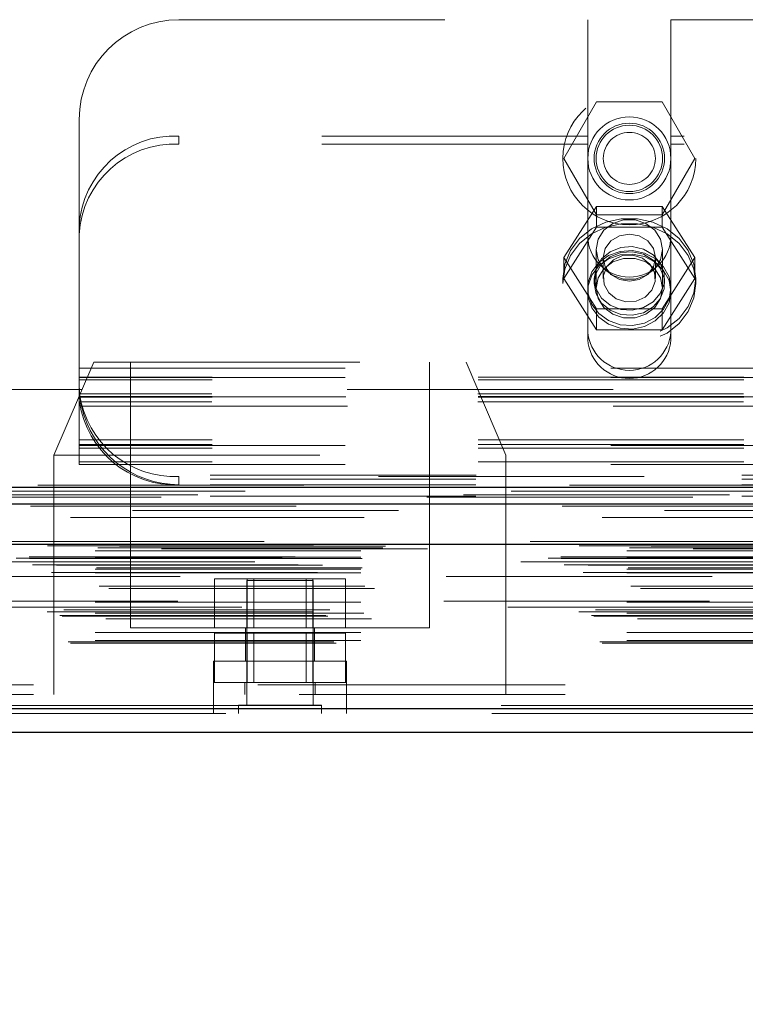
# Model space of a CAD drawing. Header units: inches. Extents: x 0.2 to 10.8, y 0.2 to 8.2.
# Tile 53 of 84: x 3.792 to 4.065, y 6.826 to 7.196. Entities that reach past the tile are written whole.
import ezdxf

# ---------------------------------------------------------------- set-up
doc = ezdxf.new("R2010")
doc.units = ezdxf.units.IN
doc.header["$MEASUREMENT"] = 0
doc.linetypes.add('HIDDEN', pattern=[0.07500000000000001, 0.05, -0.025])
doc.layers.add('DIMENSIONS', color=140, linetype='Continuous')
doc.styles.add('SLDTEXTSTYLE0', font='TXT', dxfattribs={"width": 0.7})
doc.dimstyles.new('SLDDIMSTYLE1', dxfattribs={"dimtxt": 0.0849609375, "dimasz": 0.13, "dimexe": 0, "dimexo": 0.0625, "dimgap": 0.021240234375, "dimtad": 0, "dimtih": 1, "dimtoh": 1, "dimlfac": 10, "dimrnd": 1e-09, "dimzin": 12, "dimdsep": 46, "dimtxsty": 'SLDTEXTSTYLE0', "dimsah": 1, "dimcen": 0.09, "dimadec": 0, "dimazin": 3, "dimtfac": 1, "dimtmove": 0, "dimatfit": 0, "dimfxl": 0, "dimfrac": 2, "dimtolj": 1, "dimtzin": 12, "dimarcsym": 0})

# ---------------------------------------------------------------- blocks, each defined once
blk = doc.blocks.new('_D_3')
at = {"layer": 'DIMENSIONS'}
for p, q in [((3.139437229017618, 6.997765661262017), (3.139437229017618, 6.622085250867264)), ((3.300967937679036, 6.910077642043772), (3.300967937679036, 6.622085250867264)), ((3.139437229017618, 6.747085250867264), (2.889437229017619, 6.747085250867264)), ((3.300967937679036, 6.747085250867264), (3.493192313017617, 6.747085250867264)), ((3.608315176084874, 6.747085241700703), (3.579785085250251, 6.747085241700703)), ((3.579785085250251, 6.747085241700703), (3.579785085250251, 6.61205437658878)), ((3.860784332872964, 6.747085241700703), (3.889314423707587, 6.747085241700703)), ((3.889314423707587, 6.747085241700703), (3.889314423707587, 6.61205437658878)), ((3.579785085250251, 6.61205437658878), (3.608315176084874, 6.61205437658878)), ((3.889314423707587, 6.61205437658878), (3.860784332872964, 6.61205437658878))]:
    blk.add_line(p, q, dxfattribs=at)
for points in [[(3.139437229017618, 6.747085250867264), (3.009437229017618, 6.767085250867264), (3.009437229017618, 6.727085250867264)], [(3.300967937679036, 6.747085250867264), (3.430967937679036, 6.727085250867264), (3.430967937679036, 6.767085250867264)]]:
    blk.add_solid(points, dxfattribs=at)
at = {"layer": 'DIMENSIONS', "char_height": 0.08333333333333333, "attachment_point": 1, "style": 'SLDTEXTSTYLE0'}
for s, insert in [('1.62', (3.608315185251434, 6.873527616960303)), ('41.0', (3.608315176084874, 6.719476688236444))]:
    blk.add_mtext(s, dxfattribs=dict(at, insert=insert))

msp = doc.modelspace()

# ---------------------------------------------------------------- linework, layer by layer
at = {"color": 7, "linetype": 'HIDDEN', "lineweight": 18}
for p, q in [((3.851937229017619, 7.196274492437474), (4.005712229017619, 7.196274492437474)), ((4.005712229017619, 7.196274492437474), (4.005712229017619, 7.152492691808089)), ((4.036962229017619, 7.196274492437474), (4.036962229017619, 7.152492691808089)), ((4.036962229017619, 7.196274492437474), (4.241912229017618, 7.196274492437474)), ((3.996742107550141, 7.144074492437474), (4.00903966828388, 7.165374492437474)), ((4.00903966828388, 7.165374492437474), (4.033634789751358, 7.165374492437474)), ((4.033634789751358, 7.165374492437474), (4.045932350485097, 7.144074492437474)), ((3.814437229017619, 7.118506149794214), (3.814437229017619, 7.158774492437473)), ((3.851937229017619, 7.152492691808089), (3.851937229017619, 7.149449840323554)), ((4.005712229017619, 7.152492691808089), (3.851937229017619, 7.152492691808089)), ((4.005712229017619, 7.149449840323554), (4.005712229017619, 7.152492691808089)), ((4.241912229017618, 7.152492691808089), (4.036962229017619, 7.152492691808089)), ((4.036962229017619, 7.149449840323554), (4.036962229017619, 7.152492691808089)), ((4.005712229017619, 7.149449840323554), (3.851937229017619, 7.149449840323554)), ((4.005712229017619, 7.075812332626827), (4.005712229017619, 7.149449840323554)), ((4.036962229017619, 7.075812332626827), (4.036962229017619, 7.149449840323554)), ((4.241912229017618, 7.149449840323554), (4.036962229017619, 7.149449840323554)), ((4.00903966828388, 7.122774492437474), (3.996742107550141, 7.144074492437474)), ((4.045932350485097, 7.144074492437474), (4.033634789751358, 7.122774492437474)), ((4.00903966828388, 7.12602187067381), (3.996742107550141, 7.10671751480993)), ((4.00903966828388, 7.118203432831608), (4.00903966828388, 7.12602187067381)), ((4.033634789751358, 7.12602187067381), (4.00903966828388, 7.12602187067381)), ((4.033634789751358, 7.118203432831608), (4.033634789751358, 7.12602187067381)), ((4.045932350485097, 7.10671751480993), (4.033634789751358, 7.12602187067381)), ((4.033634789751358, 7.122774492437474), (4.00903966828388, 7.122774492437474)), ((3.814437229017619, 7.11546329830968), (3.814437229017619, 7.118506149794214)), ((3.814437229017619, 7.035073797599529), (3.814437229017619, 7.11546329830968)), ((4.00903966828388, 7.118203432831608), (3.996742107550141, 7.098899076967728)), ((4.033634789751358, 7.118203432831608), (4.00903966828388, 7.118203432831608)), ((4.045932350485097, 7.098899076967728), (4.033634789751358, 7.118203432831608)), ((4.008837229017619, 7.109802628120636), (4.008837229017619, 7.095275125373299)), ((4.033837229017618, 7.095275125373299), (4.033837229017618, 7.109802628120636)), ((3.996742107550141, 7.098899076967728), (3.996742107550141, 7.10671751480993)), ((3.996742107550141, 7.10671751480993), (4.00903966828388, 7.08741315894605)), ((4.011542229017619, 7.10671751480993), (4.011542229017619, 7.098899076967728)), ((4.031132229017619, 7.098899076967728), (4.031132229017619, 7.10671751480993)), ((4.033634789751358, 7.08741315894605), (4.045932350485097, 7.10671751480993)), ((4.045932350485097, 7.098899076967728), (4.045932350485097, 7.10671751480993)), ((3.996337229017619, 7.098899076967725), (3.996337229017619, 7.096997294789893)), ((3.996742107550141, 7.098899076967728), (4.00903966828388, 7.079594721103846)), ((4.008087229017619, 7.098899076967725), (4.008087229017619, 7.096997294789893)), ((4.033634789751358, 7.079594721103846), (4.045932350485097, 7.098899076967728)), ((4.034587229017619, 7.096997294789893), (4.034587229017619, 7.098899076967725)), ((4.046337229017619, 7.096997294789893), (4.046337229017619, 7.098899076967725)), ((4.00903966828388, 7.08741315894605), (4.033634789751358, 7.08741315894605)), ((4.00903966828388, 7.079594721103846), (4.00903966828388, 7.08741315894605)), ((4.033634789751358, 7.079594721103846), (4.033634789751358, 7.08741315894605)), ((4.00903966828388, 7.079594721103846), (4.033634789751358, 7.079594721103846)), ((3.81992954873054, 7.067361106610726), (3.80492954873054, 7.032361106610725)), ((3.81992954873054, 7.067361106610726), (3.95992954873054, 7.067361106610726)), ((3.83367954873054, 7.067361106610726), (3.83367954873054, 6.967361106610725)), ((3.94617954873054, 6.967361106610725), (3.94617954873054, 7.067361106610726)), ((3.97492954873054, 7.032361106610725), (3.95992954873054, 7.067361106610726)), ((3.814437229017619, 7.065174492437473), (4.464437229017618, 7.065174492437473)), ((3.814437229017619, 7.065174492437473), (4.464437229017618, 7.065174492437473)), ((4.464437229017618, 7.061730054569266), (3.814437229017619, 7.061730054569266)), ((3.814437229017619, 7.061574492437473), (4.464437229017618, 7.061574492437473)), ((4.464437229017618, 7.060718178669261), (3.814437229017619, 7.060718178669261)), ((5.015237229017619, 7.057074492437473), (3.263637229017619, 7.057074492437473)), ((4.464308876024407, 7.055494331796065), (3.81456558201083, 7.055494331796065)), ((4.464437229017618, 7.054530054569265), (3.814437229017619, 7.054530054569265)), ((4.464437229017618, 7.054192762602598), (3.814437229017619, 7.054192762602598)), ((4.464308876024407, 7.052451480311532), (3.81456558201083, 7.052451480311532)), ((3.814696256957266, 7.054374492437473), (4.464178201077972, 7.054374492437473)), ((3.815300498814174, 7.050774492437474), (4.463573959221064, 7.050774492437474)), ((3.815300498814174, 7.050774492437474), (4.463573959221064, 7.050774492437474)), ((4.464437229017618, 7.038116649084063), (3.814437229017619, 7.038116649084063)), ((4.464437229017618, 7.036375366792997), (3.814437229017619, 7.036375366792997)), ((3.814437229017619, 7.036038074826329), (4.464437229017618, 7.036038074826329)), ((4.464437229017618, 7.035073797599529), (3.814437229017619, 7.035073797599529)), ((3.814437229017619, 7.028838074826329), (3.814437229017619, 7.035073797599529)), ((3.80492954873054, 7.032361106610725), (3.97492954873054, 7.032361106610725)), ((3.80492954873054, 7.032361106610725), (3.80492954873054, 6.942361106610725)), ((4.464437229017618, 7.029849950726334), (3.814437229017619, 7.029849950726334)), ((3.97492954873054, 6.942361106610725), (3.97492954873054, 7.032361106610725)), ((3.814437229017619, 7.028838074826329), (4.464437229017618, 7.028838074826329)), ((3.263637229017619, 7.024874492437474), (5.015237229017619, 7.024874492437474)), ((3.263637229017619, 7.024874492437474), (5.015237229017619, 7.024874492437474)), ((3.263637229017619, 7.023353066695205), (5.015237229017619, 7.023353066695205)), ((3.263728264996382, 7.024874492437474), (5.015146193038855, 7.024874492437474)), ((3.263728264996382, 7.024874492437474), (5.015146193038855, 7.024874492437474)), ((3.263728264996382, 7.024874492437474), (5.015146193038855, 7.024874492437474)), ((3.263728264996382, 7.024874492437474), (5.015146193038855, 7.024874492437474)), ((3.851937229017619, 7.021274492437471), (3.851937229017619, 7.024317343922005)), ((4.426937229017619, 7.024317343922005), (3.851937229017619, 7.024317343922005)), ((3.263637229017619, 7.021274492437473), (5.015237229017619, 7.021274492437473)), ((5.058999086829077, 7.017446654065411), (3.219825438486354, 7.017446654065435)), ((5.045171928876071, 7.016578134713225), (3.233649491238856, 7.016578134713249)), ((3.263637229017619, 7.016932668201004), (5.015237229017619, 7.016932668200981)), ((3.234501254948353, 7.011625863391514), (5.04432438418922, 7.011625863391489)), ((5.084027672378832, 6.999961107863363), (3.194797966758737, 6.999961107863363)), ((3.201329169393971, 6.998801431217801), (5.077496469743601, 6.998801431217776)), ((5.07724481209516, 6.998833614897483), (3.201580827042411, 6.998833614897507)), ((3.202485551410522, 6.99825961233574), (5.076340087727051, 6.998259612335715)), ((3.202485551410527, 6.99825961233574), (5.076340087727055, 6.998259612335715)), ((3.220369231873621, 6.996442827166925), (5.058456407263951, 6.996442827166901)), ((3.220369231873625, 6.996442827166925), (5.058456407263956, 6.996442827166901)), ((3.221369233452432, 6.997454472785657), (5.057456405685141, 6.997454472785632)), ((3.221369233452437, 6.997454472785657), (5.057456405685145, 6.997454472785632)), ((3.228665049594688, 6.997538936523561), (5.050160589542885, 6.997538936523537)), ((3.228665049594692, 6.997538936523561), (5.050160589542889, 6.997538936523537)), ((3.229592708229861, 6.998195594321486), (5.049232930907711, 6.998195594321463)), ((3.229592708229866, 6.998195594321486), (5.049232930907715, 6.998195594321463)), ((3.245396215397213, 6.997161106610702), (5.033496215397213, 6.997161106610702)), ((3.190747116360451, 6.993640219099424), (5.088078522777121, 6.993640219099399)), ((3.190747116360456, 6.993640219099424), (5.088078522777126, 6.993640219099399)), ((3.19560206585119, 6.994150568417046), (5.083223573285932, 6.994150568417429)), ((3.195709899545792, 6.993539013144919), (5.08311573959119, 6.993539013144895)), ((3.220369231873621, 6.993954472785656), (5.058456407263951, 6.993954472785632)), ((3.220369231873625, 6.993954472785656), (5.058456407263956, 6.993954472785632)), ((3.220869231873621, 6.993454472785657), (5.057956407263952, 6.993454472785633)), ((3.196829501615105, 6.991074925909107), (5.081996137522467, 6.991074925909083)), ((5.080475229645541, 6.992213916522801), (3.198397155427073, 6.992213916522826)), ((3.205886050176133, 6.991037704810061), (5.07293958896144, 6.991037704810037)), ((3.220369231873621, 6.989454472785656), (5.058456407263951, 6.989454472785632)), ((3.220369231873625, 6.989454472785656), (5.058456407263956, 6.989454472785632)), ((3.220869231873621, 6.989954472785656), (5.057956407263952, 6.989954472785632)), ((3.203995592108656, 6.988194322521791), (5.074823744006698, 6.988194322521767)), ((3.220369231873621, 6.988046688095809), (5.058456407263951, 6.988046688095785)), ((5.052432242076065, 6.986714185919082), (3.226395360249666, 6.986714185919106)), ((3.865334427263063, 6.967361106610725), (3.865334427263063, 6.985861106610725)), ((3.877631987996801, 6.985861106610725), (3.865334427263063, 6.985861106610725)), ((3.902429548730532, 6.985161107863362), (3.877429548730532, 6.985161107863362)), ((3.877429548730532, 6.985161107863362), (3.877429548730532, 6.938286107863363)), ((3.877631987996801, 6.967361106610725), (3.877631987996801, 6.985861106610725)), ((3.902227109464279, 6.985861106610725), (3.877631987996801, 6.985861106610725)), ((3.880134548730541, 6.985861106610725), (3.880134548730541, 6.967361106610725)), ((3.89972454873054, 6.967361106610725), (3.89972454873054, 6.985861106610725)), ((3.902227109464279, 6.967361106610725), (3.902227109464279, 6.985861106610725)), ((3.914524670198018, 6.985861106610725), (3.902227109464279, 6.985861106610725)), ((3.902429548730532, 6.938286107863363), (3.902429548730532, 6.985161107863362)), ((3.914524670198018, 6.967361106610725), (3.914524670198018, 6.985861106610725)), ((3.221884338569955, 6.98304154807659), (5.057008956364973, 6.983041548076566)), ((3.225523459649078, 6.982231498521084), (5.053302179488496, 6.982231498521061)), ((3.225523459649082, 6.982231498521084), (5.053302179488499, 6.982231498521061)), ((5.05153855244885, 6.977423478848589), (3.227298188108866, 6.977423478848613)), ((5.075582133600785, 6.975215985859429), (3.203251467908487, 6.975215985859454)), ((3.20866881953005, 6.974166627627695), (5.070156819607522, 6.974166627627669)), ((3.220369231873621, 6.977041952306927), (5.058456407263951, 6.977041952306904)), ((3.202305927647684, 6.97346545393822), (5.076519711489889, 6.973465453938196)), ((3.207163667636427, 6.972063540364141), (5.071677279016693, 6.972063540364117)), ((3.207985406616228, 6.971771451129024), (5.070846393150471, 6.971771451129)), ((3.2203692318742, 6.972907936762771), (5.058456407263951, 6.972907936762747)), ((3.221471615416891, 6.972899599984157), (5.057341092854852, 6.972899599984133)), ((3.224408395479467, 6.970836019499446), (5.054417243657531, 6.970836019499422)), ((3.83367954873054, 6.967361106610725), (3.88992954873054, 6.967361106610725)), ((3.87692954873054, 6.967361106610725), (3.87692954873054, 6.954861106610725)), ((3.88992954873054, 6.967361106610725), (3.94617954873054, 6.967361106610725)), ((3.90292954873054, 6.954861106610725), (3.90292954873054, 6.967361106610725)), ((3.220369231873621, 6.965666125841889), (5.058456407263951, 6.965666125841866)), ((3.220369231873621, 6.962627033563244), (5.058456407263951, 6.96262703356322)), ((3.220369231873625, 6.962627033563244), (5.058456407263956, 6.96262703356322)), ((3.865334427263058, 6.946861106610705), (3.865334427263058, 6.965361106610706)), ((3.877631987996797, 6.965361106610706), (3.865334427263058, 6.965361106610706)), ((3.877631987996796, 6.946861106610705), (3.877631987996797, 6.965361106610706)), ((3.902227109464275, 6.965361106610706), (3.877631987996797, 6.965361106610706)), ((3.880134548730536, 6.965361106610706), (3.880134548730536, 6.946861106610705)), ((3.899724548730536, 6.946861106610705), (3.899724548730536, 6.965361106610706)), ((3.902227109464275, 6.946861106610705), (3.902227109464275, 6.965361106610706)), ((3.914524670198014, 6.965361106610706), (3.902227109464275, 6.965361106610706)), ((3.914524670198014, 6.946861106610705), (3.914524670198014, 6.965361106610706)), ((3.210231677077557, 6.962146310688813), (5.068593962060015, 6.962146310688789)), ((3.211108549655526, 6.961627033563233), (5.067717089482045, 6.961627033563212)), ((3.91492954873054, 6.954861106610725), (3.86492954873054, 6.954861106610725)), ((3.86492954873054, 6.954861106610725), (3.86492954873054, 6.946861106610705)), ((3.91492954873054, 6.946861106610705), (3.91492954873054, 6.954861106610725)), ((3.297196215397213, 6.945961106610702), (4.981696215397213, 6.945961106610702)), ((3.297196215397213, 6.945961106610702), (4.981696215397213, 6.945961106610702)), ((4.981629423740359, 6.945961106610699), (3.297196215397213, 6.945961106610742)), ((4.981629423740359, 6.945961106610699), (3.297196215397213, 6.945961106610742)), ((3.91492954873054, 6.946861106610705), (3.86492954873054, 6.946861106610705)), ((3.86492954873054, 6.946861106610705), (3.86492954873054, 6.942361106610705)), ((3.87667954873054, 6.946861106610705), (3.87667954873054, 6.942361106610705)), ((3.90317954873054, 6.942361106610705), (3.90317954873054, 6.946861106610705)), ((3.91492954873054, 6.942361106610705), (3.91492954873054, 6.946861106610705)), ((3.297196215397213, 6.942361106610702), (4.981696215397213, 6.942361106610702)), ((3.864896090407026, 6.942361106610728), (3.864896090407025, 6.935161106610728)), ((3.86496288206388, 6.942361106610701), (3.86496288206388, 6.935161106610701)), ((3.914896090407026, 6.935161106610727), (3.914896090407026, 6.942361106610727)), ((3.914962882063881, 6.935161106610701), (3.914962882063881, 6.942361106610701)), ((5.07312623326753, 6.938135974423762), (3.205699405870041, 6.938135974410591)), ((3.205699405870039, 6.938135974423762), (5.073126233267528, 6.938135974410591)), ((3.205699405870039, 6.93688570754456), (5.073126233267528, 6.936885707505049)), ((3.905554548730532, 6.938286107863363), (3.874304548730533, 6.938286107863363)), ((3.874304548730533, 6.938286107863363), (3.874304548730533, 6.935161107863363)), ((3.905554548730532, 6.935161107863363), (3.905554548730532, 6.938286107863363)), ((5.069592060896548, 6.935161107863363), (3.20923357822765, 6.935161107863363))]:
    msp.add_line(p, q, dxfattribs=at)
at = {"color": 7, "linetype": 'Continuous', "lineweight": 25}
for p, q in [((3.263637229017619, 7.020310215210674), (5.015237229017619, 7.020310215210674)), ((3.263637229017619, 7.014074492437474), (5.015237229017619, 7.014074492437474)), ((5.084027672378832, 6.998710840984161), (3.194797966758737, 6.998710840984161)), ((5.07312623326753, 6.93688570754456), (3.205699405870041, 6.936885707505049)), ((5.069592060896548, 6.927961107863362), (3.209233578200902, 6.927961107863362))]:
    msp.add_line(p, q, dxfattribs=at)
at = {"color": 7, "linetype": 'HIDDEN', "lineweight": 18, "flags": 128}
for points in [[(3.996337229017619, 7.098899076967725), (3.997063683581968, 7.104321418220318), (3.999200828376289, 7.109428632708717), (4.002624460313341, 7.113923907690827), (4.00713561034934, 7.117545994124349), (4.012472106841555, 7.120084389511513), (4.018323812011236, 7.121391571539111), (4.024350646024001, 7.121391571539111), (4.030202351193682, 7.120084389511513), (4.035538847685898, 7.117545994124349), (4.040049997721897, 7.113923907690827), (4.043473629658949, 7.109428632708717), (4.04561077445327, 7.104321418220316), (4.046337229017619, 7.098899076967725), (4.045610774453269, 7.093476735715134), (4.043473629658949, 7.088369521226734), (4.040049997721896, 7.083874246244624), (4.035538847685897, 7.080252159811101), (4.030202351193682, 7.077713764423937), (4.024350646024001, 7.07640658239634), (4.018323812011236, 7.07640658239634), (4.012472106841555, 7.077713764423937), (4.00713561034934, 7.080252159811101), (4.002624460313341, 7.083874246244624), (3.999200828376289, 7.088369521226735), (3.997063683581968, 7.093476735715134), (3.996337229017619, 7.098899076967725)], [(3.996337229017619, 7.096997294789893), (3.997063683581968, 7.102419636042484), (3.999200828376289, 7.107526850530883), (4.002624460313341, 7.112022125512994), (4.00713561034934, 7.115644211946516), (4.012472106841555, 7.118182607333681), (4.018323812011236, 7.119489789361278), (4.024350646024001, 7.119489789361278), (4.030202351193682, 7.118182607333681), (4.035538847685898, 7.115644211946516), (4.040049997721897, 7.112022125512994), (4.043473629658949, 7.107526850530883), (4.04561077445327, 7.102419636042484), (4.046337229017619, 7.096997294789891), (4.045610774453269, 7.0915749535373), (4.043473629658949, 7.086467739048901), (4.040049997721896, 7.08197246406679), (4.035538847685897, 7.078350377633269), (4.030202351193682, 7.075811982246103), (4.024350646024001, 7.074504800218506), (4.018323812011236, 7.074504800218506), (4.012472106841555, 7.075811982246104), (4.00713561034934, 7.078350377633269), (4.002624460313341, 7.081972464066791), (3.999200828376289, 7.086467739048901), (3.997063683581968, 7.091574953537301), (3.996337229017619, 7.096997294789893)], [(4.033837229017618, 7.109802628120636), (4.033083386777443, 7.113677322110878), (4.030912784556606, 7.117084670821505), (4.027587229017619, 7.119613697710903), (4.023507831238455, 7.120959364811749), (4.019166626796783, 7.120959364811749), (4.015087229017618, 7.119613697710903), (4.011761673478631, 7.117084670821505), (4.009591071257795, 7.113677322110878), (4.008837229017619, 7.109802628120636), (4.009591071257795, 7.105927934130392), (4.011761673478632, 7.102520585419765), (4.015087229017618, 7.099991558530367), (4.019166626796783, 7.098645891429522), (4.023507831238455, 7.098645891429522), (4.027587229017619, 7.099991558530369), (4.030912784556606, 7.102520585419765), (4.033083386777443, 7.105927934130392), (4.033837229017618, 7.109802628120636)], [(4.031132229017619, 7.10671751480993), (4.030386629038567, 7.110114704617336), (4.028263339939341, 7.112994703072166), (4.025085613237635, 7.114919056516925), (4.021337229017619, 7.115594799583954), (4.017588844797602, 7.114919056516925), (4.014411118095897, 7.112994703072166), (4.01228782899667, 7.110114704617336), (4.011542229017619, 7.10671751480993), (4.012287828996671, 7.103320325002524), (4.014411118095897, 7.100440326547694), (4.017588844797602, 7.098515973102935), (4.021337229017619, 7.097840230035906), (4.025085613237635, 7.098515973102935), (4.028263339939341, 7.100440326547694), (4.030386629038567, 7.103320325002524), (4.031132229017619, 7.10671751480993)], [(4.008087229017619, 7.098899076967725), (4.008805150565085, 7.102798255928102), (4.010881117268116, 7.106274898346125), (4.014090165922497, 7.10895225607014), (4.018084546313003, 7.11054019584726), (4.022431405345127, 7.110866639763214), (4.02665969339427, 7.109896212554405), (4.03031120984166, 7.107734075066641), (4.032990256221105, 7.104614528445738), (4.034406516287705, 7.100875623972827), (4.034406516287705, 7.096922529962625), (4.032990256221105, 7.093183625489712), (4.03031120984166, 7.09006407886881), (4.02665969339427, 7.087901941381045), (4.022431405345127, 7.086931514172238), (4.018084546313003, 7.08725795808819), (4.014090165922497, 7.088845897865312), (4.010881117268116, 7.091523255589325), (4.008805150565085, 7.09499989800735), (4.008087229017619, 7.098899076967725)], [(4.036962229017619, 7.095275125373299), (4.036268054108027, 7.099449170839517), (4.034247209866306, 7.103252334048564), (4.031079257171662, 7.106346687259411), (4.027045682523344, 7.108457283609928), (4.022504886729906, 7.109396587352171), (4.017860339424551, 7.109081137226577), (4.013524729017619, 7.107538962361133), (4.009883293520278, 7.104907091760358), (4.007259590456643, 7.101419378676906), (4.005886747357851, 7.097385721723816), (4.005886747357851, 7.093164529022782), (4.007259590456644, 7.089130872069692), (4.009883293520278, 7.085643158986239), (4.013524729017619, 7.083011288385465), (4.017860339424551, 7.081469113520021), (4.022504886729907, 7.081153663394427), (4.027045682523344, 7.08209296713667), (4.031079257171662, 7.084203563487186), (4.034247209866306, 7.087297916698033), (4.036268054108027, 7.091101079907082), (4.036962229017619, 7.095275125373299)], [(4.036962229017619, 7.093954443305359), (4.036268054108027, 7.098128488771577), (4.034247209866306, 7.101931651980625), (4.031079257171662, 7.105026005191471), (4.027045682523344, 7.107136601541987), (4.022504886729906, 7.108075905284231), (4.017860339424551, 7.107760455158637), (4.013524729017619, 7.106218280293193), (4.009883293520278, 7.103586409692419), (4.007259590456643, 7.100098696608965), (4.005886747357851, 7.096065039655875), (4.005886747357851, 7.091843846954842), (4.007259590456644, 7.087810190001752), (4.009883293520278, 7.0843224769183), (4.013524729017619, 7.081690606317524), (4.017860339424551, 7.080148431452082), (4.022504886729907, 7.079832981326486), (4.027045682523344, 7.080772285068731), (4.031079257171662, 7.082882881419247), (4.034247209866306, 7.085977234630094), (4.036268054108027, 7.089780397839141), (4.036962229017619, 7.093954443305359)], [(4.008087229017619, 7.096997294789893), (4.008805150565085, 7.100896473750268), (4.010881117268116, 7.104373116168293), (4.014090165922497, 7.107050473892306), (4.018084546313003, 7.108638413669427), (4.022431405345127, 7.10896485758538), (4.02665969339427, 7.107994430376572), (4.03031120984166, 7.105832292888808), (4.032990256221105, 7.102712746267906), (4.034406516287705, 7.098973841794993), (4.034406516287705, 7.095020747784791), (4.032990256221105, 7.091281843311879), (4.03031120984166, 7.088162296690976), (4.02665969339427, 7.086000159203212), (4.022431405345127, 7.085029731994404), (4.018084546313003, 7.085356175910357), (4.014090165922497, 7.086944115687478), (4.010881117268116, 7.089621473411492), (4.008805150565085, 7.093098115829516), (4.008087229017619, 7.096997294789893)], [(4.026234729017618, 7.10658703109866), (4.022615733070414, 7.107700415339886), (4.018802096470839, 7.10747387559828), (4.015374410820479, 7.105941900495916), (4.01285451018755, 7.103337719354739), (4.011626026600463, 7.100057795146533), (4.011875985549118, 7.09660146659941), (4.013566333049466, 7.093494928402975), (4.016439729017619, 7.091211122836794), (4.020058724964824, 7.090097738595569), (4.023872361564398, 7.090324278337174), (4.02730004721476, 7.091856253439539), (4.029819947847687, 7.094460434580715), (4.031048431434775, 7.09774035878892), (4.03079847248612, 7.101196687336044), (4.029108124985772, 7.104303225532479), (4.026234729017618, 7.10658703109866)], [(4.033837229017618, 7.095275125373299), (4.033083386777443, 7.099149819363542), (4.030912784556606, 7.102557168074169), (4.027587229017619, 7.105086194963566), (4.023507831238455, 7.106431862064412), (4.019166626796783, 7.106431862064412), (4.015087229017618, 7.105086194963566), (4.011761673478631, 7.102557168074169), (4.009591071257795, 7.099149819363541), (4.008837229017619, 7.095275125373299), (4.009591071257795, 7.091400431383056), (4.011761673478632, 7.087993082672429), (4.015087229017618, 7.085464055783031), (4.019166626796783, 7.084118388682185), (4.023507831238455, 7.084118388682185), (4.027587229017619, 7.085464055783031), (4.030912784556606, 7.087993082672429), (4.033083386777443, 7.091400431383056), (4.033837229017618, 7.095275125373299)], [(5.098850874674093, 7.021055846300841), (4.154608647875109, 7.021056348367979), (3.179989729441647, 7.021055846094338)], [(5.076899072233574, 7.018786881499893), (4.154608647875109, 7.018787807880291), (3.201931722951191, 7.018786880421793)], [(5.045202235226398, 7.016578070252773), (4.15460864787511, 7.016577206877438), (3.233655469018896, 7.016578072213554)], [(3.196060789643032, 7.013151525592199), (4.061737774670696, 7.013155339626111), (5.08275696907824, 7.013151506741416)], [(3.196063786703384, 7.01315140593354), (4.179310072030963, 7.013151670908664), (5.082764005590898, 7.013151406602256)], [(3.211111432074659, 7.008903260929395), (4.124224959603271, 7.008902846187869), (5.067722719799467, 7.008903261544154)], [(3.221631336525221, 7.008881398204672), (4.124224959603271, 7.008881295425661), (5.057190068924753, 7.008881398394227)]]:
    msp.add_lwpolyline(points, dxfattribs=at)
at = {"color": 7, "linetype": 'HIDDEN', "lineweight": 18}
for radius in [0.02500000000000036, 0.015625, 0.01325000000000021, 0.01250000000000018, 0.009795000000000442]:
    msp.add_circle((4.021337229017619, 7.144074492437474), radius, dxfattribs=at)
for centre, radius, start, end in [((3.851937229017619, 7.158774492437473), 0.03750000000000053, 90, 180), ((3.850262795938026, 7.116658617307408), 0.03587317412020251, 87.32466329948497, 177.0478590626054), ((3.850262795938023, 7.113615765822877), 0.0358731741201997, 87.32466329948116, 177.0478590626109), ((4.021337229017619, 7.115024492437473), 0.015625, 180, 0), ((4.021337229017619, 7.079971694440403), 0.01566484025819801, 184.0872180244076, 355.9127819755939), ((4.021337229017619, 7.07692884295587), 0.01566484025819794, 184.0872180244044, 355.9127819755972), ((3.85044746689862, 7.060518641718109), 0.03623193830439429, 187.9709353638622, 272.3565162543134), ((3.850447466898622, 7.057475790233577), 0.03623193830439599, 187.9709353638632, 272.3565162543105), ((3.851937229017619, 7.058774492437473), 0.03749999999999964, 192.3177659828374, 270.0000000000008)]:
    msp.add_arc(centre, radius, start, end, dxfattribs=at)
msp.add_open_spline([(3.814437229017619, 7.058774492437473), (3.814437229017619, 7.058262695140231), (3.814447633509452, 7.057700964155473), (3.814502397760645, 7.056481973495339), (3.814547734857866, 7.055816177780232), (3.814681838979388, 7.054443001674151), (3.814770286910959, 7.053732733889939), (3.81499890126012, 7.052265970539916), (3.815137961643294, 7.051518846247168), (3.815300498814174, 7.050774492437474)], degree=3, knots=[0, 0, 0, 0, 0.25, 0.25, 0.5, 0.5, 0.75, 0.75, 1, 1, 1, 1], dxfattribs=at)

# ---------------------------------------------------------------- dimensions: what is measured, and where the dimension line sits
at = {"layer": 'DIMENSIONS'}
dim = msp.add_linear_dim(base=(3.300967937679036, 6.747085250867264), p1=(3.139437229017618, 7.047765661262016), p2=(3.300967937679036, 6.960077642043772), dimstyle='SLDDIMSTYLE1', dxfattribs=at)
dim.commit()
dim.dimension.update_dxf_attribs({"geometry": '_D_3', "text_midpoint": (3.734549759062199, 6.747085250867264), "dimtype": 160})

doc.saveas('drawing.dxf')
